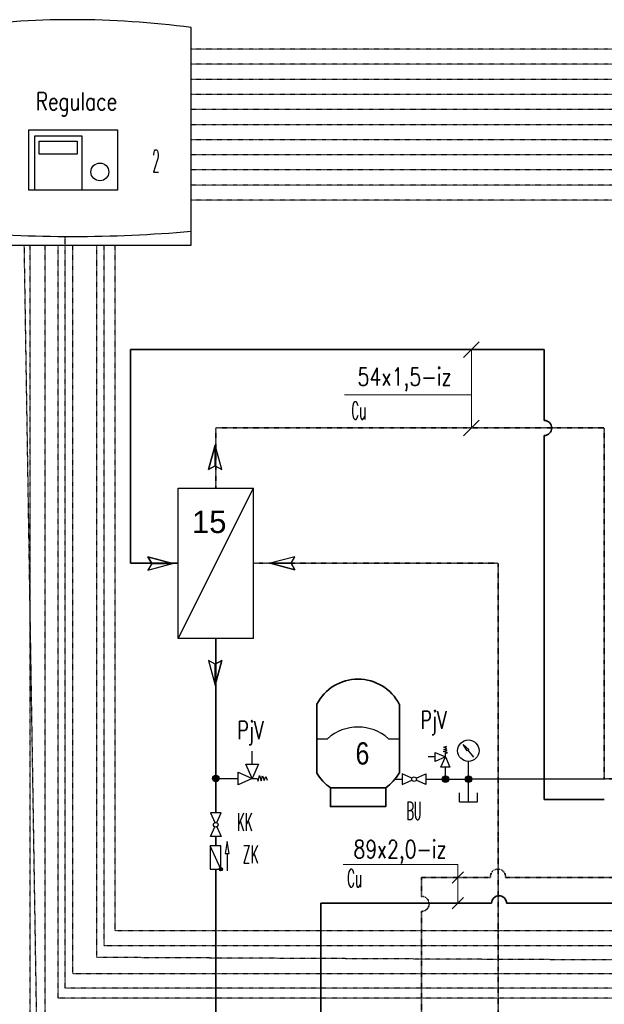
# Model space of a CAD drawing. Header units: millimetres. Extents: x -98431657 to -98227415, y -465497820 to -465456067.
# Tile 33 of 62: x -98405162 to -98403522, y -465486082 to -465483319. Entities that reach past the tile are written whole.
import ezdxf

# ---------------------------------------------------------------- set-up
doc = ezdxf.new("R2010")
doc.units = ezdxf.units.MM
doc.linetypes.add('Carkovana 0.5x', pattern=[0.14, 0.1, -0.04])
doc.linetypes.add('Teckovana', pattern=[0.06, 0, -0.06])
for name, color, linetype, lineweight in [('Aktivní chlazení', 7, 'Continuous', 25), ('Pasivní chlazení', 7, 'Continuous', 25), ('WPF 1 - vrt', 7, 'Continuous', 25), ('WPF 2 - vrt', 7, 'Continuous', 25), ('základ', 7, 'Continuous', 25)]:
    doc.layers.add(name, color=color, linetype=linetype, lineweight=lineweight)
doc.styles.add('ARIAL', font='arial.ttf')
doc.styles.add('ARIALNARROW', font='ARIALN.TTF')
doc.styles.add('ROMANS', font='romans__.ttf')

msp = doc.modelspace()

# ---------------------------------------------------------------- hatches: boundary and pattern name
at = {"layer": 'Pasivní chlazení', "true_color": 0x000000}
for points in [[(-98404602.9, -465485447.8), (-98404603.1, -465485445.9), (-98404603.7, -465485444.1), (-98404604.6, -465485442.5), (-98404605.8, -465485441.1), (-98404607.3, -465485440), (-98404609, -465485439.1), (-98404610.8, -465485438.7), (-98404612.6, -465485438.6), (-98404614.5, -465485438.9), (-98404616.2, -465485439.5), (-98404617.8, -465485440.5), (-98404619.2, -465485441.8), (-98404620.2, -465485443.3), (-98404621, -465485445), (-98404621.3, -465485446.8), (-98404621.3, -465485448.7), (-98404621, -465485450.5), (-98404620.2, -465485452.2), (-98404619.2, -465485453.8), (-98404617.8, -465485455.1), (-98404616.2, -465485456.1), (-98404614.5, -465485456.7), (-98404612.6, -465485457), (-98404610.8, -465485456.9), (-98404609, -465485456.4), (-98404607.3, -465485455.6), (-98404605.8, -465485454.5), (-98404604.6, -465485453), (-98404603.7, -465485451.4), (-98404603.1, -465485449.6)], [(-98404593.2, -465485702.7), (-98404593.3, -465485701.8), (-98404593.5, -465485700.9), (-98404594, -465485700.1), (-98404594.6, -465485699.4), (-98404595.3, -465485698.8), (-98404596.2, -465485698.4), (-98404597.1, -465485698.2), (-98404598, -465485698.1), (-98404598.9, -465485698.3), (-98404599.8, -465485698.6), (-98404600.6, -465485699.1), (-98404601.3, -465485699.7), (-98404601.8, -465485700.5), (-98404602.2, -465485701.4), (-98404602.4, -465485702.3), (-98404602.4, -465485703.2), (-98404602.2, -465485704.1), (-98404601.8, -465485705), (-98404601.3, -465485705.8), (-98404600.6, -465485706.4), (-98404599.8, -465485706.9), (-98404598.9, -465485707.2), (-98404598, -465485707.4), (-98404597.1, -465485707.3), (-98404596.2, -465485707.1), (-98404595.3, -465485706.7), (-98404594.6, -465485706.1), (-98404594, -465485705.4), (-98404593.5, -465485704.6), (-98404593.3, -465485703.7)]]:
    msp.add_hatch(color=18, dxfattribs=at).paths.add_polyline_path(points)
at = {"layer": 'WPF 1 - vrt', "true_color": 0x000000}
for points in [[(-98403976.9, -465485450), (-98403976.8, -465485448.2), (-98403976.2, -465485446.4), (-98403975.3, -465485444.7), (-98403974.1, -465485443.3), (-98403972.6, -465485442.2), (-98403970.9, -465485441.4), (-98403969.1, -465485440.9), (-98403967.3, -465485440.8), (-98403965.4, -465485441.1), (-98403963.7, -465485441.7), (-98403962.1, -465485442.7), (-98403960.7, -465485444), (-98403959.7, -465485445.5), (-98403958.9, -465485447.3), (-98403958.6, -465485449.1), (-98403958.6, -465485450.9), (-98403958.9, -465485452.8), (-98403959.7, -465485454.5), (-98403960.7, -465485456), (-98403962.1, -465485457.3), (-98403963.7, -465485458.3), (-98403965.4, -465485458.9), (-98403967.3, -465485459.2), (-98403969.1, -465485459.1), (-98403970.9, -465485458.7), (-98403972.6, -465485457.8), (-98403974.1, -465485456.7), (-98403975.3, -465485455.3), (-98403976.2, -465485453.6), (-98403976.8, -465485451.9)], [(-98403912.4, -465485450), (-98403912.2, -465485448.2), (-98403911.7, -465485446.4), (-98403910.8, -465485444.7), (-98403909.6, -465485443.3), (-98403908.1, -465485442.2), (-98403906.4, -465485441.4), (-98403904.6, -465485440.9), (-98403902.8, -465485440.8), (-98403900.9, -465485441.1), (-98403899.2, -465485441.7), (-98403897.6, -465485442.7), (-98403896.2, -465485444), (-98403895.2, -465485445.5), (-98403894.4, -465485447.3), (-98403894, -465485449.1), (-98403894, -465485450.9), (-98403894.4, -465485452.8), (-98403895.2, -465485454.5), (-98403896.2, -465485456), (-98403897.6, -465485457.3), (-98403899.2, -465485458.3), (-98403900.9, -465485458.9), (-98403902.8, -465485459.2), (-98403904.6, -465485459.1), (-98403906.4, -465485458.7), (-98403908.1, -465485457.8), (-98403909.6, -465485456.7), (-98403910.8, -465485455.3), (-98403911.7, -465485453.6), (-98403912.2, -465485451.9)]]:
    msp.add_hatch(color=18, dxfattribs=at).paths.add_polyline_path(points, flags=16)

# ---------------------------------------------------------------- linework, layer by layer
at = {"color": 0, "linetype": 'Continuous', "lineweight": 13}
for p, q in [((-98403916.7, -465484266.5), (-98403873, -465484222.8)), ((-98403894.8, -465484464.5), (-98403894.8, -465484244.6)), ((-98404250.7, -465484371.1), (-98403894.8, -465484371.1)), ((-98403916.7, -465484486.3), (-98403873, -465484442.7)), ((-98403932.6, -465485689.2), (-98404254.9, -465485689.2)), ((-98403932.6, -465485689.2), (-98403932.6, -465485798.2)), ((-98403948.5, -465485742.3), (-98403916.7, -465485710.5)), ((-98403948.5, -465485814.1), (-98403916.7, -465485782.3))]:
    msp.add_line(p, q, dxfattribs=at)
at = {"layer": 'Aktivní chlazení', "linetype": 'Teckovana'}
for p, q in [((-98396613.8, -465483486.4), (-98404681.1, -465483486.4)), ((-98398345.1, -465483613.5), (-98404681.1, -465483613.5)), ((-98402216.3, -465483740.5), (-98404681.1, -465483740.5))]:
    msp.add_line(p, q, dxfattribs=at)
at = {"layer": 'Aktivní chlazení', "color": 1, "lineweight": 35}
msp.add_arc((-98403817.2, -465485798.2), 21.1, 0, 180, dxfattribs=at)
at = {"layer": 'Pasivní chlazení', "linetype": 'Teckovana'}
for p, q in [((-98402782.9, -465483782.7), (-98404681.1, -465483782.7)), ((-98403284.2, -465483824.9), (-98404681.1, -465483824.9)), ((-98405113.1, -465486224), (-98405149.5, -465483951.4)), ((-98405133.1, -465486253), (-98405133.1, -465483951.4))]:
    msp.add_line(p, q, dxfattribs=at)
at = {"layer": 'Pasivní chlazení', "color": 1, "lineweight": 35}
for p, q in [((-98404851.2, -465484844.2), (-98404851.2, -465484244.6)), ((-98404851.2, -465484244.6), (-98403690.5, -465484244.6)), ((-98403690.5, -465484443.4), (-98403690.5, -465484244.6)), ((-98403690.5, -465485506.9), (-98403690.5, -465484485.6)), ((-98404717.6, -465484844.2), (-98404851.2, -465484844.2)), ((-98404612.2, -465485544.7), (-98404612.2, -465485055.1)), ((-98403521.8, -465485506.9), (-98403690.5, -465485506.9)), ((-98404612.2, -465485636.7), (-98404612.2, -465485610.8)), ((-98404612.2, -465486909), (-98404612.2, -465485702.7)), ((-98403838.3, -465485798.2), (-98404317.4, -465485798.2)), ((-98404317.4, -465487221.5), (-98404317.4, -465485798.2)), ((-98402552.1, -465485798.2), (-98403796.1, -465485798.2))]:
    msp.add_line(p, q, dxfattribs=at)
at = {"layer": 'Pasivní chlazení', "color": 171, "linetype": 'Carkovana 0.5x', "lineweight": 35, "true_color": 0x7070ff}
for p, q in [((-98404612.2, -465484633.3), (-98404612.2, -465484464.5)), ((-98404612.2, -465484464.5), (-98403521.8, -465484464.5)), ((-98403521.8, -465485449.1), (-98403521.8, -465484464.5)), ((-98404506.7, -465484844.2), (-98403819.2, -465484844.2)), ((-98403819.2, -465485608.5), (-98403819.2, -465484844.2)), ((-98403521.8, -465485449.1), (-98403334.7, -465485449.1)), ((-98403819.2, -465486426.6), (-98403819.2, -465485608.5)), ((-98404034.6, -465485726.4), (-98404034.6, -465485778.8)), ((-98403841.1, -465485726.4), (-98404034.6, -465485726.4)), ((-98402546.9, -465485726.4), (-98403799.3, -465485726.4)), ((-98404034.6, -465485821), (-98404034.6, -465488367.1))]:
    msp.add_line(p, q, dxfattribs=at)
at = {"layer": 'Pasivní chlazení'}
for p, q in [((-98404613.7, -465484512.4), (-98404632.1, -465484581.3)), ((-98404613.7, -465484512.4), (-98404632.1, -465484581.3)), ((-98404613.7, -465484570.7), (-98404613.7, -465484512.4)), ((-98404595.2, -465484581.3), (-98404613.7, -465484512.4)), ((-98404613.7, -465484570.7), (-98404613.7, -465484512.4)), ((-98404595.2, -465484581.3), (-98404613.7, -465484512.4)), ((-98404632.1, -465484581.3), (-98404613.7, -465484570.7)), ((-98404632.1, -465484581.3), (-98404613.7, -465484570.7)), ((-98404613.7, -465484570.7), (-98404595.2, -465484581.3)), ((-98404613.7, -465484570.7), (-98404595.2, -465484581.3)), ((-98404717.6, -465485055.1), (-98404717.6, -465484633.3)), ((-98404717.6, -465484633.3), (-98404506.7, -465484633.3)), ((-98404717.6, -465485055.1), (-98404506.7, -465484633.3)), ((-98404506.7, -465485055.1), (-98404506.7, -465484633.3)), ((-98404802.4, -465484826.3), (-98404791.9, -465484844.7)), ((-98404733.5, -465484844.7), (-98404802.4, -465484826.3)), ((-98404802.4, -465484826.3), (-98404791.9, -465484844.7)), ((-98404733.5, -465484844.7), (-98404802.4, -465484826.3)), ((-98404791.9, -465484844.7), (-98404802.4, -465484863.2)), ((-98404802.4, -465484863.2), (-98404733.5, -465484844.7)), ((-98404791.9, -465484844.7), (-98404802.4, -465484863.2)), ((-98404802.4, -465484863.2), (-98404733.5, -465484844.7)), ((-98404791.9, -465484844.7), (-98404733.5, -465484844.7)), ((-98404791.9, -465484844.7), (-98404733.5, -465484844.7)), ((-98404390.2, -465484825.7), (-98404459.1, -465484844.2)), ((-98404390.2, -465484825.7), (-98404459.1, -465484844.2)), ((-98404459.1, -465484844.2), (-98404390.2, -465484862.7)), ((-98404400.7, -465484844.2), (-98404459.1, -465484844.2)), ((-98404459.1, -465484844.2), (-98404390.2, -465484862.7)), ((-98404400.7, -465484844.2), (-98404459.1, -465484844.2)), ((-98404400.7, -465484844.2), (-98404390.2, -465484825.7)), ((-98404400.7, -465484844.2), (-98404390.2, -465484825.7)), ((-98404390.2, -465484862.7), (-98404400.7, -465484844.2)), ((-98404390.2, -465484862.7), (-98404400.7, -465484844.2)), ((-98404506.7, -465485055.1), (-98404717.6, -465485055.1)), ((-98404613.7, -465485127.7), (-98404632.1, -465485117.1)), ((-98404632.1, -465485117.1), (-98404613.7, -465485186)), ((-98404613.7, -465485127.7), (-98404632.1, -465485117.1)), ((-98404632.1, -465485117.1), (-98404613.7, -465485186)), ((-98404595.2, -465485117.1), (-98404613.7, -465485127.7)), ((-98404613.7, -465485186), (-98404595.2, -465485117.1)), ((-98404595.2, -465485117.1), (-98404613.7, -465485127.7)), ((-98404613.7, -465485186), (-98404595.2, -465485117.1)), ((-98404613.7, -465485127.7), (-98404613.7, -465485186)), ((-98404613.7, -465485127.7), (-98404613.7, -465485186)), ((-98404510, -465485408.3), (-98404510, -465485371.5)), ((-98404612.2, -465485447.8), (-98404549.5, -465485447.8)), ((-98404510, -465485447.8), (-98404495.8, -465485447.8)), ((-98404495.8, -465485447.8), (-98404493.6, -465485456)), ((-98404493.6, -465485456), (-98404489.3, -465485440.1)), ((-98404489.3, -465485440.1), (-98404485, -465485454.9)), ((-98404485, -465485454.9), (-98404480.7, -465485441.1)), ((-98404480.7, -465485441.1), (-98404476.4, -465485453.9)), ((-98404476.4, -465485453.9), (-98404472, -465485442.2)), ((-98404472, -465485442.2), (-98404467.7, -465485452.8)), ((-98404597.8, -465485702.7), (-98404627.5, -465485636.7)), ((-98404579.9, -465485659), (-98404579.9, -465485706.9))]:
    msp.add_line(p, q, dxfattribs=at)
for points in [[(-98404613.7, -465484512.4), (-98404613.7, -465484570.7), (-98404632.1, -465484581.3), (-98404613.7, -465484512.4)], [(-98404613.7, -465484512.4), (-98404613.7, -465484570.7), (-98404632.1, -465484581.3), (-98404613.7, -465484512.4)], [(-98404733.5, -465484844.7), (-98404791.9, -465484844.7), (-98404802.4, -465484826.3), (-98404733.5, -465484844.7)], [(-98404733.5, -465484844.7), (-98404791.9, -465484844.7), (-98404802.4, -465484826.3), (-98404733.5, -465484844.7)], [(-98404459.1, -465484844.2), (-98404400.7, -465484844.2), (-98404390.2, -465484862.7), (-98404459.1, -465484844.2)], [(-98404459.1, -465484844.2), (-98404400.7, -465484844.2), (-98404390.2, -465484862.7), (-98404459.1, -465484844.2)], [(-98404613.7, -465485186), (-98404613.7, -465485127.7), (-98404595.2, -465485117.1), (-98404613.7, -465485186)], [(-98404613.7, -465485186), (-98404613.7, -465485127.7), (-98404595.2, -465485117.1), (-98404613.7, -465485186)], [(-98404510, -465485447.8), (-98404549.5, -465485465.5), (-98404549.5, -465485430), (-98404510, -465485447.8), (-98404527.8, -465485408.3), (-98404492.3, -465485408.3), (-98404510, -465485447.8)], [(-98404627.5, -465485702.7), (-98404597.8, -465485702.7), (-98404597.8, -465485636.7), (-98404627.5, -465485636.7), (-98404627.5, -465485702.7)], [(-98404585.5, -465485659), (-98404574.3, -465485659), (-98404579.9, -465485625.2), (-98404585.5, -465485659)]]:
    msp.add_lwpolyline(points, close=True, dxfattribs=at)
for points in [[(-98404609.5, -465485571.8), (-98404597.3, -465485544.7), (-98404627, -465485544.7), (-98404614.8, -465485571.8)], [(-98404609.5, -465485583.7), (-98404597.3, -465485610.8), (-98404627, -465485610.8), (-98404614.8, -465485583.7)]]:
    msp.add_lwpolyline(points, dxfattribs=at)
for centre, radius in [((-98404612.2, -465485447.8), 9.22), ((-98404612.2, -465485577.8), 6.5), ((-98404597.8, -465485702.7), 4.62)]:
    msp.add_circle(centre, radius, dxfattribs=at)
at = {"layer": 'Pasivní chlazení', "color": 1, "lineweight": 35}
msp.add_arc((-98403690.5, -465484464.5), 21.1, 270, 90, dxfattribs=at)
at = {"layer": 'Pasivní chlazení', "color": 171, "linetype": 'Carkovana 0.5x', "lineweight": 35, "true_color": 0x7070ff}
for centre, start, end in [((-98403820.2, -465485723.4), 351.8355, 188.1645), ((-98404034.6, -465485799.9), 270, 90)]:
    msp.add_arc(centre, 21.1, start, end, dxfattribs=at)
at = {"layer": 'WPF 1 - vrt', "linetype": 'Teckovana'}
msp.add_line((-98405091, -465486188.4), (-98405091, -465483951.4), dxfattribs=at)
at = {"layer": 'WPF 1 - vrt', "color": 0, "lineweight": 35}
for p, q in [((-98404328.7, -465485239.6), (-98404328.7, -465485336.4)), ((-98404097, -465485239.6), (-98404097, -465485336.4)), ((-98404328.7, -465485336.4), (-98404328.7, -465485433.3)), ((-98404097, -465485336.4), (-98404097, -465485433.3)), ((-98404290.6, -465485474.4), (-98404135.2, -465485474.4))]:
    msp.add_line(p, q, dxfattribs=at)
at = {"layer": 'WPF 1 - vrt'}
for p, q in [((-98404328.7, -465485336.4), (-98404298.3, -465485336.4)), ((-98404127.4, -465485336.4), (-98404097, -465485336.4)), ((-98403973.3, -465485372.8), (-98403962.6, -465485369.7)), ((-98403972.5, -465485366.6), (-98403963.3, -465485363.5)), ((-98403962.6, -465485369.7), (-98403972.5, -465485366.6)), ((-98403971.7, -465485360.4), (-98403964.1, -465485357.3)), ((-98403963.3, -465485363.5), (-98403971.7, -465485360.4)), ((-98403904.4, -465485368.7), (-98403888.7, -465485388)), ((-98403996.2, -465485387.8), (-98404016, -465485387.8)), ((-98403961.8, -465485376), (-98403973.3, -465485372.8)), ((-98403967.7, -465485377.5), (-98403961.8, -465485376)), ((-98403967.7, -465485387.8), (-98403967.7, -465485377.5)), ((-98403967.7, -465485450), (-98403967.7, -465485416.2)), ((-98403903.2, -465485450), (-98403903.2, -465485400.3)), ((-98404109.2, -465485450), (-98404088.7, -465485450)), ((-98404022.7, -465485450), (-98403903.2, -465485450)), ((-98403903.2, -465485513.3), (-98403903.2, -465485450)), ((-98403894, -465485449.1), (-98403521.8, -465485449.1)), ((-98403928.5, -465485513.3), (-98403928.5, -465485488)), ((-98403877.9, -465485513.3), (-98403877.9, -465485488)), ((-98403928.5, -465485513.3), (-98403877.9, -465485513.3))]:
    msp.add_line(p, q, dxfattribs=at)
for points in [[(-98403901.7, -465485366.5), (-98403907.1, -465485370.9), (-98403917.8, -465485352.4), (-98403901.7, -465485366.5)], [(-98403967.7, -465485387.8), (-98403954.9, -465485416.2), (-98403980.5, -465485416.2), (-98403967.7, -465485387.8), (-98403996.2, -465485400.6), (-98403996.2, -465485375), (-98403967.7, -465485387.8)]]:
    msp.add_lwpolyline(points, close=True, dxfattribs=at)
for points in [[(-98404061.6, -465485447.3), (-98404088.7, -465485435.2), (-98404088.7, -465485464.9), (-98404061.6, -465485452.7)], [(-98404049.8, -465485447.3), (-98404022.7, -465485435.2), (-98404022.7, -465485464.9), (-98404049.8, -465485452.7)]]:
    msp.add_lwpolyline(points, dxfattribs=at)
at = {"layer": 'WPF 1 - vrt', "color": 0, "lineweight": 35}
msp.add_lwpolyline([(-98404290.6, -465485474.4), (-98404290.6, -465485527.1), (-98404135.2, -465485527.1), (-98404135.2, -465485474.4)], dxfattribs=at)
at = {"layer": 'WPF 1 - vrt'}
for centre, radius in [((-98403903.2, -465485370.2), 30.1), ((-98404055.7, -465485450), 6.5), ((-98403967.7, -465485450), 9.22), ((-98403903.2, -465485450), 9.22)]:
    msp.add_circle(centre, radius, dxfattribs=at)
at = {"layer": 'WPF 1 - vrt', "color": 0, "lineweight": 35}
for centre, radius, start, end in [((-98404212.9, -465485300.3), 130.8, 27.6522, 152.3478), ((-98404202.3, -465485354.3), 149, 211.9819, 233.6809), ((-98404223.4, -465485354.3), 149, 306.3191, 328.0181)]:
    msp.add_arc(centre, radius, start, end, dxfattribs=at)
at = {"layer": 'WPF 1 - vrt'}
msp.add_arc((-98404212.9, -465485431.7), 128, 48.1105, 131.8895, dxfattribs=at)
at = {"layer": 'WPF 2 - vrt', "linetype": 'Teckovana'}
for p, q in [((-98405054.5, -465486064.1), (-98405054.5, -465483951.4)), ((-98400160.1, -465485996.4), (-98405013, -465485996.4)), ((-98400576.2, -465486064.1), (-98405054.5, -465486064.1))]:
    msp.add_line(p, q, dxfattribs=at)
at = {"layer": 'základ'}
for p, q in [((-98404681.1, -465483912.5), (-98404681.1, -465483340.9)), ((-98404681.1, -465483951.4), (-98404681.1, -465483912.5)), ((-98405346.6, -465483951.4), (-98404681.1, -465483951.4))]:
    msp.add_line(p, q, dxfattribs=at)
at = {"layer": 'základ', "linetype": 'Teckovana'}
for p, q in [((-98395552.6, -465483401.5), (-98404681.1, -465483401.5)), ((-98396059, -465483443.9), (-98404681.1, -465483443.9)), ((-98397219.8, -465483528.6), (-98404681.1, -465483528.6)), ((-98397760.1, -465483571), (-98404681.1, -465483571)), ((-98398913.2, -465483655.6), (-98404681.1, -465483655.6)), ((-98401599.3, -465483698.1), (-98404681.1, -465483698.1)), ((-98405034.7, -465486036.7), (-98405034.7, -465483927)), ((-98405013, -465485996.4), (-98405013, -465483951.4)), ((-98404945.9, -465485950.3), (-98404945.9, -465483951.4)), ((-98404925.8, -465485918), (-98404925.8, -465483951.4)), ((-98404894.3, -465485875.8), (-98404894.3, -465483951.4)), ((-98399944.1, -465485875.8), (-98404894.3, -465485875.8)), ((-98399986.3, -465485918), (-98404925.8, -465485918)), ((-98396190.3, -465485993.2), (-98404945.9, -465485950.3)), ((-98400285.2, -465486036.7), (-98405034.7, -465486036.7))]:
    msp.add_line(p, q, dxfattribs=at)
at = {"layer": 'základ'}
for points in [[(-98405137.9, -465483796.2), (-98404887.3, -465483796.2), (-98404887.3, -465483629.1), (-98405137.9, -465483629.1), (-98405137.9, -465483796.2)], [(-98405121.2, -465483796.2), (-98404987.5, -465483796.2), (-98404987.5, -465483645.8), (-98405121.2, -465483645.8), (-98405121.2, -465483796.2)], [(-98405107.7, -465483659.3), (-98405001, -465483659.3), (-98405001, -465483696.2), (-98405107.7, -465483696.2), (-98405107.7, -465483659.3)]]:
    msp.add_lwpolyline(points, close=True, dxfattribs=at)
msp.add_circle((-98404937.4, -465483746), 25, dxfattribs=at)
for centre, radius, start, end in [((-98405013.9, -465485832.5), 2513.7, 82.3926, 97.6074), ((-98405013.9, -465480123.1), 3803.9, 264.9812, 275.0188)]:
    msp.add_arc(centre, radius, start, end, dxfattribs=at)

# ---------------------------------------------------------------- texts
at = {"color": 0, "linetype": 'Continuous', "lineweight": 13, "insert": (-98404679.2, -465484760.1), "char_height": 62.5, "width": 127.697, "attachment_point": 7, "style": 'ARIAL'}
msp.add_mtext('{\\fArial|i0|b0;\\H62.500000;\\W1.000000;\\C7;15}\\P', dxfattribs=at)
at = {"layer": 'Pasivní chlazení', "color": 0, "lineweight": 25, "char_height": 50, "attachment_point": 2, "style": 'ROMANS'}
for s, insert, width in [('\\W0.78;54x1,5-iz', (-98404082.3, -465484295.7), 322.718), ('\\W0.49;Cu', (-98404210.8, -465484390.7), 70.481), ('\\W0.77;89x2,0-iz', (-98404095.1, -465485621.5), 322.488), ('\\W0.49;Cu', (-98404222.6, -465485702.8), 70.481)]:
    msp.add_mtext(s, dxfattribs=dict(at, insert=insert, width=width))
at = {"layer": 'Pasivní chlazení', "insert": (-98404552.9, -465485570.4), "char_height": 50, "width": 70.486, "attachment_point": 4, "style": 'ROMANS'}
msp.add_mtext('\\W0.49;KK', dxfattribs=at)
at = {"layer": 'WPF 2 - vrt', "insert": (-98404536.6, -465485661), "char_height": 50, "width": 70.981, "attachment_point": 4, "style": 'ROMANS'}
msp.add_mtext('\\W0.51;ZK', dxfattribs=at)
at = {"layer": 'základ'}
for s, insert, char_height, width, attachment_point, style in [('\\W0.76;Regulace', (-98405003.1, -465483522.8), 50, 287.367, 2, 'ROMANS'), ('\\W0.37;2', (-98404780.1, -465483715.5), 62.5, 40.843, 5, 'ROMANS'), ('\\W0.70;PjV', (-98404037.5, -465485292.2), 50, 110.89, 4, 'ROMANS'), ('\\W0.70;PjV', (-98404551.1, -465485320.7), 50, 110.89, 4, 'ROMANS'), ('\\W0.97;6', (-98404200.5, -465485378.2), 62.5, 70.048, 5, 'ARIALNARROW'), ('\\W0.46;BU', (-98404077.1, -465485538.9), 50, 69.807, 4, 'ROMANS')]:
    msp.add_mtext(s, dxfattribs=dict(at, insert=insert, char_height=char_height, width=width, attachment_point=attachment_point, style=style))

doc.saveas('drawing.dxf')
